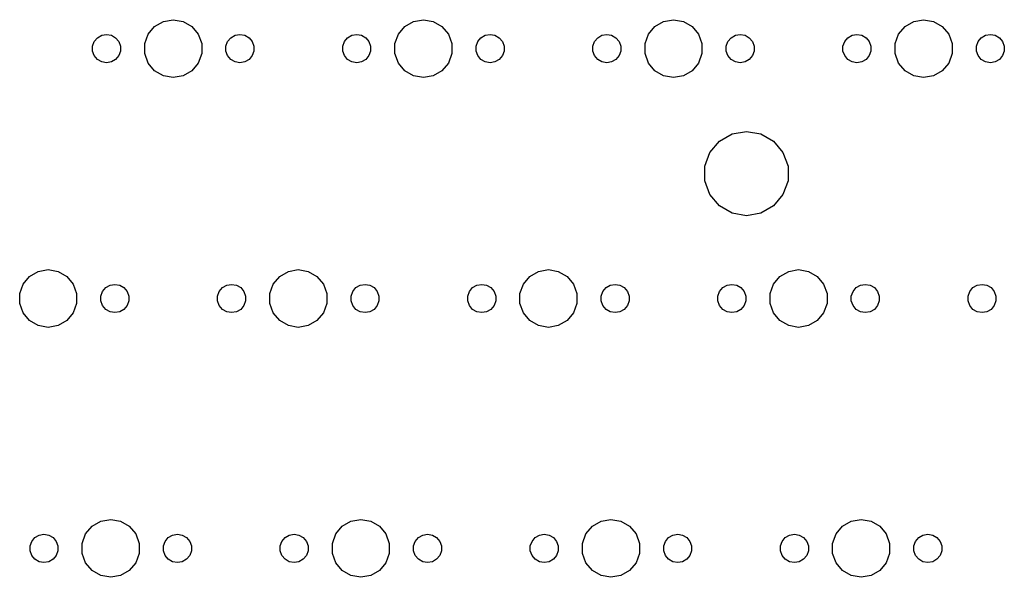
# Model space of a CAD drawing. Extents: x 50 to 349, y -142 to -48.
# Tile 6 of 10: x 198 to 273, y -97 to -55. Entities that reach past the tile are written whole.
import ezdxf

# ---------------------------------------------------------------- set-up
doc = ezdxf.new("R2010")
doc.units = 0
doc.header["$MEASUREMENT"] = 0
doc.layers.add('BLACK', color=7, linetype='CONTINUOUS')

msp = doc.modelspace()

# ---------------------------------------------------------------- linework, layer by layer
at = {"layer": 'Black'}
for p, q in [((207.643, -56.0489), (208.134, -55.463)), ((208.134, -55.463), (208.797, -55.0805)), ((208.797, -55.0805), (209.55, -54.9477)), ((209.55, -54.9477), (210.303, -55.0805)), ((210.303, -55.0805), (210.966, -55.463)), ((210.966, -55.463), (211.457, -56.0489)), ((226.693, -56.0489), (227.184, -55.463)), ((227.184, -55.463), (227.847, -55.0805)), ((227.847, -55.0805), (228.6, -54.9477)), ((228.6, -54.9477), (229.353, -55.0805)), ((229.353, -55.0805), (230.016, -55.463)), ((230.016, -55.463), (230.507, -56.0489)), ((245.743, -56.0489), (246.234, -55.463)), ((246.234, -55.463), (246.897, -55.0805)), ((246.897, -55.0805), (247.65, -54.9477)), ((247.65, -54.9477), (248.403, -55.0805)), ((248.403, -55.0805), (249.066, -55.463)), ((249.066, -55.463), (249.557, -56.0489)), ((264.793, -56.0489), (265.284, -55.463)), ((265.284, -55.463), (265.947, -55.0805)), ((265.947, -55.0805), (266.7, -54.9477)), ((266.7, -54.9477), (267.453, -55.0805)), ((267.453, -55.0805), (268.116, -55.463)), ((268.116, -55.463), (268.607, -56.0489)), ((203.776, -56.3234), (204.101, -56.136)), ((204.101, -56.136), (204.47, -56.0709)), ((204.47, -56.0709), (204.839, -56.136)), ((204.839, -56.136), (205.164, -56.3234)), ((207.381, -56.7676), (207.643, -56.0489)), ((211.457, -56.0489), (211.719, -56.7676)), ((213.936, -56.3234), (214.261, -56.136)), ((214.261, -56.136), (214.63, -56.0709)), ((214.63, -56.0709), (214.999, -56.136)), ((214.999, -56.136), (215.324, -56.3234)), ((222.826, -56.3234), (223.151, -56.136)), ((223.151, -56.136), (223.52, -56.0709)), ((223.52, -56.0709), (223.889, -56.136)), ((223.889, -56.136), (224.214, -56.3234)), ((226.431, -56.7676), (226.693, -56.0489)), ((230.507, -56.0489), (230.769, -56.7676)), ((232.986, -56.3234), (233.311, -56.136)), ((233.311, -56.136), (233.68, -56.0709)), ((233.68, -56.0709), (234.049, -56.136)), ((234.049, -56.136), (234.374, -56.3234)), ((241.876, -56.3234), (242.201, -56.136)), ((242.201, -56.136), (242.57, -56.0709)), ((242.57, -56.0709), (242.939, -56.136)), ((242.939, -56.136), (243.264, -56.3234)), ((245.481, -56.7676), (245.743, -56.0489)), ((249.557, -56.0489), (249.819, -56.7676)), ((252.036, -56.3234), (252.361, -56.136)), ((252.361, -56.136), (252.73, -56.0709)), ((252.73, -56.0709), (253.099, -56.136)), ((253.099, -56.136), (253.424, -56.3234)), ((260.926, -56.3234), (261.251, -56.136)), ((261.251, -56.136), (261.62, -56.0709)), ((261.62, -56.0709), (261.989, -56.136)), ((261.989, -56.136), (262.314, -56.3234)), ((264.531, -56.7676), (264.793, -56.0489)), ((268.607, -56.0489), (268.869, -56.7676)), ((271.086, -56.3234), (271.411, -56.136)), ((271.411, -56.136), (271.78, -56.0709)), ((271.78, -56.0709), (272.149, -56.136)), ((272.149, -56.136), (272.474, -56.3234)), ((203.407, -56.9626), (203.535, -56.6104)), ((203.407, -57.3374), (203.407, -56.9626)), ((203.535, -56.6104), (203.776, -56.3234)), ((205.164, -56.3234), (205.405, -56.6104)), ((205.405, -56.6104), (205.533, -56.9626)), ((205.533, -56.9626), (205.533, -57.3374)), ((207.381, -57.5324), (207.381, -56.7676)), ((211.719, -56.7676), (211.719, -57.5324)), ((213.567, -56.9626), (213.695, -56.6104)), ((213.567, -57.3374), (213.567, -56.9626)), ((213.695, -56.6104), (213.936, -56.3234)), ((215.324, -56.3234), (215.565, -56.6104)), ((215.565, -56.6104), (215.693, -56.9626)), ((215.693, -56.9626), (215.693, -57.3374)), ((222.457, -56.9626), (222.585, -56.6104)), ((222.457, -57.3374), (222.457, -56.9626)), ((222.585, -56.6104), (222.826, -56.3234)), ((224.214, -56.3234), (224.455, -56.6104)), ((224.455, -56.6104), (224.583, -56.9626)), ((224.583, -56.9626), (224.583, -57.3374)), ((226.431, -57.5324), (226.431, -56.7676)), ((230.769, -56.7676), (230.769, -57.5324)), ((232.617, -56.9626), (232.745, -56.6104)), ((232.617, -57.3374), (232.617, -56.9626)), ((232.745, -56.6104), (232.986, -56.3234)), ((234.374, -56.3234), (234.615, -56.6104)), ((234.615, -56.6104), (234.743, -56.9626)), ((234.743, -56.9626), (234.743, -57.3374)), ((241.507, -56.9626), (241.635, -56.6104)), ((241.507, -57.3374), (241.507, -56.9626)), ((241.635, -56.6104), (241.876, -56.3234)), ((243.264, -56.3234), (243.505, -56.6104)), ((243.505, -56.6104), (243.633, -56.9626)), ((243.633, -56.9626), (243.633, -57.3374)), ((245.481, -57.5324), (245.481, -56.7676)), ((249.819, -56.7676), (249.819, -57.5324)), ((251.667, -56.9626), (251.795, -56.6104)), ((251.667, -57.3374), (251.667, -56.9626)), ((251.795, -56.6104), (252.036, -56.3234)), ((253.424, -56.3234), (253.665, -56.6104)), ((253.665, -56.6104), (253.793, -56.9626)), ((253.793, -56.9626), (253.793, -57.3374)), ((260.557, -56.9626), (260.685, -56.6104)), ((260.557, -57.3374), (260.557, -56.9626)), ((260.685, -56.6104), (260.926, -56.3234)), ((262.314, -56.3234), (262.555, -56.6104)), ((262.555, -56.6104), (262.683, -56.9626)), ((262.683, -56.9626), (262.683, -57.3374)), ((264.531, -57.5324), (264.531, -56.7676)), ((268.869, -56.7676), (268.869, -57.5324)), ((270.717, -56.9626), (270.845, -56.6104)), ((270.717, -57.3374), (270.717, -56.9626)), ((270.845, -56.6104), (271.086, -56.3234)), ((272.474, -56.3234), (272.715, -56.6104)), ((272.715, -56.6104), (272.843, -56.9626)), ((272.843, -56.9626), (272.843, -57.3374)), ((203.535, -57.6896), (203.407, -57.3374)), ((203.776, -57.9766), (203.535, -57.6896)), ((205.405, -57.6896), (205.164, -57.9766)), ((205.533, -57.3374), (205.405, -57.6896)), ((207.643, -58.2511), (207.381, -57.5324)), ((211.719, -57.5324), (211.457, -58.2511)), ((213.695, -57.6896), (213.567, -57.3374)), ((213.936, -57.9766), (213.695, -57.6896)), ((215.565, -57.6896), (215.324, -57.9766)), ((215.693, -57.3374), (215.565, -57.6896)), ((222.585, -57.6896), (222.457, -57.3374)), ((222.826, -57.9766), (222.585, -57.6896)), ((224.455, -57.6896), (224.214, -57.9766)), ((224.583, -57.3374), (224.455, -57.6896)), ((226.693, -58.2511), (226.431, -57.5324)), ((230.769, -57.5324), (230.507, -58.2511)), ((232.745, -57.6896), (232.617, -57.3374)), ((232.986, -57.9766), (232.745, -57.6896)), ((234.615, -57.6896), (234.374, -57.9766)), ((234.743, -57.3374), (234.615, -57.6896)), ((241.635, -57.6896), (241.507, -57.3374)), ((241.876, -57.9766), (241.635, -57.6896)), ((243.505, -57.6896), (243.264, -57.9766)), ((243.633, -57.3374), (243.505, -57.6896)), ((245.743, -58.2511), (245.481, -57.5324)), ((249.819, -57.5324), (249.557, -58.2511)), ((251.795, -57.6896), (251.667, -57.3374)), ((252.036, -57.9766), (251.795, -57.6896)), ((253.665, -57.6896), (253.424, -57.9766)), ((253.793, -57.3374), (253.665, -57.6896)), ((260.685, -57.6896), (260.557, -57.3374)), ((260.926, -57.9766), (260.685, -57.6896)), ((262.555, -57.6896), (262.314, -57.9766)), ((262.683, -57.3374), (262.555, -57.6896)), ((264.793, -58.2511), (264.531, -57.5324)), ((268.869, -57.5324), (268.607, -58.2511)), ((270.845, -57.6896), (270.717, -57.3374)), ((271.086, -57.9766), (270.845, -57.6896)), ((272.715, -57.6896), (272.474, -57.9766)), ((272.843, -57.3374), (272.715, -57.6896)), ((204.101, -58.164), (203.776, -57.9766)), ((204.47, -58.2291), (204.101, -58.164)), ((204.839, -58.164), (204.47, -58.2291)), ((205.164, -57.9766), (204.839, -58.164)), ((208.134, -58.837), (207.643, -58.2511)), ((211.457, -58.2511), (210.966, -58.837)), ((214.261, -58.164), (213.936, -57.9766)), ((214.63, -58.2291), (214.261, -58.164)), ((214.999, -58.164), (214.63, -58.2291)), ((215.324, -57.9766), (214.999, -58.164)), ((223.151, -58.164), (222.826, -57.9766)), ((223.52, -58.2291), (223.151, -58.164)), ((223.889, -58.164), (223.52, -58.2291)), ((224.214, -57.9766), (223.889, -58.164)), ((227.184, -58.837), (226.693, -58.2511)), ((230.507, -58.2511), (230.016, -58.837)), ((233.311, -58.164), (232.986, -57.9766)), ((233.68, -58.2291), (233.311, -58.164)), ((234.049, -58.164), (233.68, -58.2291)), ((234.374, -57.9766), (234.049, -58.164)), ((242.201, -58.164), (241.876, -57.9766)), ((242.57, -58.2291), (242.201, -58.164)), ((242.939, -58.164), (242.57, -58.2291)), ((243.264, -57.9766), (242.939, -58.164)), ((246.234, -58.837), (245.743, -58.2511)), ((249.557, -58.2511), (249.066, -58.837)), ((252.361, -58.164), (252.036, -57.9766)), ((252.73, -58.2291), (252.361, -58.164)), ((253.099, -58.164), (252.73, -58.2291)), ((253.424, -57.9766), (253.099, -58.164)), ((261.251, -58.164), (260.926, -57.9766)), ((261.62, -58.2291), (261.251, -58.164)), ((261.989, -58.164), (261.62, -58.2291)), ((262.314, -57.9766), (261.989, -58.164)), ((265.284, -58.837), (264.793, -58.2511)), ((268.607, -58.2511), (268.116, -58.837)), ((271.411, -58.164), (271.086, -57.9766)), ((271.78, -58.2291), (271.411, -58.164)), ((272.149, -58.164), (271.78, -58.2291)), ((272.474, -57.9766), (272.149, -58.164)), ((208.797, -59.2195), (208.134, -58.837)), ((209.55, -59.3523), (208.797, -59.2195)), ((210.303, -59.2195), (209.55, -59.3523)), ((210.966, -58.837), (210.303, -59.2195)), ((227.847, -59.2195), (227.184, -58.837)), ((228.6, -59.3523), (227.847, -59.2195)), ((229.353, -59.2195), (228.6, -59.3523)), ((230.016, -58.837), (229.353, -59.2195)), ((246.897, -59.2195), (246.234, -58.837)), ((247.65, -59.3523), (246.897, -59.2195)), ((248.403, -59.2195), (247.65, -59.3523)), ((249.066, -58.837), (248.403, -59.2195)), ((265.947, -59.2195), (265.284, -58.837)), ((266.7, -59.3523), (265.947, -59.2195)), ((267.453, -59.2195), (266.7, -59.3523)), ((268.116, -58.837), (267.453, -59.2195)), ((251.141, -64.2143), (252.108, -63.6565)), ((252.108, -63.6565), (253.206, -63.4628)), ((253.206, -63.4628), (254.305, -63.6565)), ((254.305, -63.6565), (255.271, -64.2143)), ((250.424, -65.0689), (251.141, -64.2143)), ((255.271, -64.2143), (255.988, -65.0689)), ((250.043, -66.1172), (250.424, -65.0689)), ((255.988, -65.0689), (256.37, -66.1172)), ((250.043, -67.2328), (250.043, -66.1172)), ((256.37, -66.1172), (256.37, -67.2328)), ((250.424, -68.2811), (250.043, -67.2328)), ((256.37, -67.2328), (255.988, -68.2811)), ((251.141, -69.1357), (250.424, -68.2811)), ((255.988, -68.2811), (255.271, -69.1357)), ((252.108, -69.6935), (251.141, -69.1357)), ((253.206, -69.8872), (252.108, -69.6935)), ((254.305, -69.6935), (253.206, -69.8872)), ((255.271, -69.1357), (254.305, -69.6935)), ((198.609, -74.513), (199.272, -74.1305)), ((199.272, -74.1305), (200.025, -73.9977)), ((200.025, -73.9977), (200.778, -74.1305)), ((200.778, -74.1305), (201.441, -74.513)), ((217.659, -74.513), (218.322, -74.1305)), ((218.322, -74.1305), (219.075, -73.9977)), ((219.075, -73.9977), (219.828, -74.1305)), ((219.828, -74.1305), (220.491, -74.513)), ((236.709, -74.513), (237.372, -74.1305)), ((237.372, -74.1305), (238.125, -73.9977)), ((238.125, -73.9977), (238.878, -74.1305)), ((238.878, -74.1305), (239.541, -74.513)), ((255.759, -74.513), (256.422, -74.1305)), ((256.422, -74.1305), (257.175, -73.9977)), ((257.175, -73.9977), (257.928, -74.1305)), ((257.928, -74.1305), (258.591, -74.513)), ((198.118, -75.0989), (198.609, -74.513)), ((201.441, -74.513), (201.932, -75.0989)), ((217.168, -75.0989), (217.659, -74.513)), ((220.491, -74.513), (220.982, -75.0989)), ((236.218, -75.0989), (236.709, -74.513)), ((239.541, -74.513), (240.032, -75.0989)), ((255.268, -75.0989), (255.759, -74.513)), ((258.591, -74.513), (259.082, -75.0989)), ((197.856, -75.8176), (198.118, -75.0989)), ((201.932, -75.0989), (202.194, -75.8176)), ((204.042, -76.0126), (204.17, -75.6604)), ((204.17, -75.6604), (204.411, -75.3734)), ((204.411, -75.3734), (204.736, -75.186)), ((204.736, -75.186), (205.105, -75.1209)), ((205.105, -75.1209), (205.474, -75.186)), ((205.474, -75.186), (205.799, -75.3734)), ((205.799, -75.3734), (206.04, -75.6604)), ((206.04, -75.6604), (206.168, -76.0126)), ((212.932, -76.0126), (213.06, -75.6604)), ((213.06, -75.6604), (213.301, -75.3734)), ((213.301, -75.3734), (213.626, -75.186)), ((213.626, -75.186), (213.995, -75.1209)), ((213.995, -75.1209), (214.364, -75.186)), ((214.364, -75.186), (214.689, -75.3734)), ((214.689, -75.3734), (214.93, -75.6604)), ((214.93, -75.6604), (215.058, -76.0126)), ((216.906, -75.8176), (217.168, -75.0989)), ((220.982, -75.0989), (221.244, -75.8176)), ((223.092, -76.0126), (223.22, -75.6604)), ((223.22, -75.6604), (223.461, -75.3734)), ((223.461, -75.3734), (223.786, -75.186)), ((223.786, -75.186), (224.155, -75.1209)), ((224.155, -75.1209), (224.524, -75.186)), ((224.524, -75.186), (224.849, -75.3734)), ((224.849, -75.3734), (225.09, -75.6604)), ((225.09, -75.6604), (225.218, -76.0126)), ((231.982, -76.0126), (232.11, -75.6604)), ((232.11, -75.6604), (232.351, -75.3734)), ((232.351, -75.3734), (232.676, -75.186)), ((232.676, -75.186), (233.045, -75.1209)), ((233.045, -75.1209), (233.414, -75.186)), ((233.414, -75.186), (233.739, -75.3734)), ((233.739, -75.3734), (233.98, -75.6604)), ((233.98, -75.6604), (234.108, -76.0126)), ((235.956, -75.8176), (236.218, -75.0989)), ((240.032, -75.0989), (240.294, -75.8176)), ((242.142, -76.0126), (242.27, -75.6604)), ((242.27, -75.6604), (242.511, -75.3734)), ((242.511, -75.3734), (242.836, -75.186)), ((242.836, -75.186), (243.205, -75.1209)), ((243.205, -75.1209), (243.574, -75.186)), ((243.574, -75.186), (243.899, -75.3734)), ((243.899, -75.3734), (244.14, -75.6604)), ((244.14, -75.6604), (244.268, -76.0126)), ((251.032, -76.0126), (251.16, -75.6604)), ((251.16, -75.6604), (251.401, -75.3734)), ((251.401, -75.3734), (251.726, -75.186)), ((251.726, -75.186), (252.095, -75.1209)), ((252.095, -75.1209), (252.464, -75.186)), ((252.464, -75.186), (252.789, -75.3734)), ((252.789, -75.3734), (253.03, -75.6604)), ((253.03, -75.6604), (253.158, -76.0126)), ((255.006, -75.8176), (255.268, -75.0989)), ((259.082, -75.0989), (259.344, -75.8176)), ((261.192, -76.0126), (261.32, -75.6604)), ((261.32, -75.6604), (261.561, -75.3734)), ((261.561, -75.3734), (261.886, -75.186)), ((261.886, -75.186), (262.255, -75.1209)), ((262.255, -75.1209), (262.624, -75.186)), ((262.624, -75.186), (262.949, -75.3734)), ((262.949, -75.3734), (263.19, -75.6604)), ((263.19, -75.6604), (263.318, -76.0126)), ((270.082, -76.0126), (270.21, -75.6604)), ((270.21, -75.6604), (270.451, -75.3734)), ((270.451, -75.3734), (270.776, -75.186)), ((270.776, -75.186), (271.145, -75.1209)), ((271.145, -75.1209), (271.514, -75.186)), ((271.514, -75.186), (271.839, -75.3734)), ((271.839, -75.3734), (272.08, -75.6604)), ((272.08, -75.6604), (272.208, -76.0126)), ((197.856, -76.5824), (197.856, -75.8176)), ((202.194, -75.8176), (202.194, -76.5824)), ((204.042, -76.3874), (204.042, -76.0126)), ((204.17, -76.7396), (204.042, -76.3874)), ((206.168, -76.3874), (206.04, -76.7396)), ((206.168, -76.0126), (206.168, -76.3874)), ((212.932, -76.3874), (212.932, -76.0126)), ((213.06, -76.7396), (212.932, -76.3874)), ((215.058, -76.3874), (214.93, -76.7396)), ((215.058, -76.0126), (215.058, -76.3874)), ((216.906, -76.5824), (216.906, -75.8176)), ((221.244, -75.8176), (221.244, -76.5824)), ((223.092, -76.3874), (223.092, -76.0126)), ((223.22, -76.7396), (223.092, -76.3874)), ((225.218, -76.3874), (225.09, -76.7396)), ((225.218, -76.0126), (225.218, -76.3874)), ((231.982, -76.3874), (231.982, -76.0126)), ((232.11, -76.7396), (231.982, -76.3874)), ((234.108, -76.3874), (233.98, -76.7396)), ((234.108, -76.0126), (234.108, -76.3874)), ((235.956, -76.5824), (235.956, -75.8176)), ((240.294, -75.8176), (240.294, -76.5824)), ((242.142, -76.3874), (242.142, -76.0126)), ((242.27, -76.7396), (242.142, -76.3874)), ((244.268, -76.3874), (244.14, -76.7396)), ((244.268, -76.0126), (244.268, -76.3874)), ((251.032, -76.3874), (251.032, -76.0126)), ((251.16, -76.7396), (251.032, -76.3874)), ((253.158, -76.3874), (253.03, -76.7396)), ((253.158, -76.0126), (253.158, -76.3874)), ((255.006, -76.5824), (255.006, -75.8176)), ((259.344, -75.8176), (259.344, -76.5824)), ((261.192, -76.3874), (261.192, -76.0126)), ((261.32, -76.7396), (261.192, -76.3874)), ((263.318, -76.3874), (263.19, -76.7396)), ((263.318, -76.0126), (263.318, -76.3874)), ((270.082, -76.3874), (270.082, -76.0126)), ((270.21, -76.7396), (270.082, -76.3874)), ((272.208, -76.3874), (272.08, -76.7396)), ((272.208, -76.0126), (272.208, -76.3874)), ((198.118, -77.3011), (197.856, -76.5824)), ((202.194, -76.5824), (201.932, -77.3011)), ((204.411, -77.0266), (204.17, -76.7396)), ((204.736, -77.214), (204.411, -77.0266)), ((205.105, -77.2791), (204.736, -77.214)), ((205.474, -77.214), (205.105, -77.2791)), ((205.799, -77.0266), (205.474, -77.214)), ((206.04, -76.7396), (205.799, -77.0266)), ((213.301, -77.0266), (213.06, -76.7396)), ((213.626, -77.214), (213.301, -77.0266)), ((213.995, -77.2791), (213.626, -77.214)), ((214.364, -77.214), (213.995, -77.2791)), ((214.689, -77.0266), (214.364, -77.214)), ((214.93, -76.7396), (214.689, -77.0266)), ((217.168, -77.3011), (216.906, -76.5824)), ((221.244, -76.5824), (220.982, -77.3011)), ((223.461, -77.0266), (223.22, -76.7396)), ((223.786, -77.214), (223.461, -77.0266)), ((224.155, -77.2791), (223.786, -77.214)), ((224.524, -77.214), (224.155, -77.2791)), ((224.849, -77.0266), (224.524, -77.214)), ((225.09, -76.7396), (224.849, -77.0266)), ((232.351, -77.0266), (232.11, -76.7396)), ((232.676, -77.214), (232.351, -77.0266)), ((233.045, -77.2791), (232.676, -77.214)), ((233.414, -77.214), (233.045, -77.2791)), ((233.739, -77.0266), (233.414, -77.214)), ((233.98, -76.7396), (233.739, -77.0266)), ((236.218, -77.3011), (235.956, -76.5824)), ((240.294, -76.5824), (240.032, -77.3011)), ((242.511, -77.0266), (242.27, -76.7396)), ((242.836, -77.214), (242.511, -77.0266)), ((243.205, -77.2791), (242.836, -77.214)), ((243.574, -77.214), (243.205, -77.2791)), ((243.899, -77.0266), (243.574, -77.214)), ((244.14, -76.7396), (243.899, -77.0266)), ((251.401, -77.0266), (251.16, -76.7396)), ((251.726, -77.214), (251.401, -77.0266)), ((252.095, -77.2791), (251.726, -77.214)), ((252.464, -77.214), (252.095, -77.2791)), ((252.789, -77.0266), (252.464, -77.214)), ((253.03, -76.7396), (252.789, -77.0266)), ((255.268, -77.3011), (255.006, -76.5824)), ((259.344, -76.5824), (259.082, -77.3011)), ((261.561, -77.0266), (261.32, -76.7396)), ((261.886, -77.214), (261.561, -77.0266)), ((262.255, -77.2791), (261.886, -77.214)), ((262.624, -77.214), (262.255, -77.2791)), ((262.949, -77.0266), (262.624, -77.214)), ((263.19, -76.7396), (262.949, -77.0266)), ((270.451, -77.0266), (270.21, -76.7396)), ((270.776, -77.214), (270.451, -77.0266)), ((271.145, -77.2791), (270.776, -77.214)), ((271.514, -77.214), (271.145, -77.2791)), ((271.839, -77.0266), (271.514, -77.214)), ((272.08, -76.7396), (271.839, -77.0266)), ((198.609, -77.887), (198.118, -77.3011)), ((199.272, -78.2695), (198.609, -77.887)), ((201.441, -77.887), (200.778, -78.2695)), ((201.932, -77.3011), (201.441, -77.887)), ((217.659, -77.887), (217.168, -77.3011)), ((218.322, -78.2695), (217.659, -77.887)), ((220.491, -77.887), (219.828, -78.2695)), ((220.982, -77.3011), (220.491, -77.887)), ((236.709, -77.887), (236.218, -77.3011)), ((237.372, -78.2695), (236.709, -77.887)), ((239.541, -77.887), (238.878, -78.2695)), ((240.032, -77.3011), (239.541, -77.887)), ((255.759, -77.887), (255.268, -77.3011)), ((256.422, -78.2695), (255.759, -77.887)), ((258.591, -77.887), (257.928, -78.2695)), ((259.082, -77.3011), (258.591, -77.887)), ((200.025, -78.4023), (199.272, -78.2695)), ((200.778, -78.2695), (200.025, -78.4023)), ((219.075, -78.4023), (218.322, -78.2695)), ((219.828, -78.2695), (219.075, -78.4023)), ((238.125, -78.4023), (237.372, -78.2695)), ((238.878, -78.2695), (238.125, -78.4023)), ((257.175, -78.4023), (256.422, -78.2695)), ((257.928, -78.2695), (257.175, -78.4023)), ((202.88, -94.1489), (203.372, -93.563)), ((203.372, -93.563), (204.034, -93.1805)), ((204.034, -93.1805), (204.787, -93.0477)), ((204.787, -93.0477), (205.541, -93.1805)), ((205.541, -93.1805), (206.203, -93.563)), ((206.203, -93.563), (206.695, -94.1489)), ((221.93, -94.1489), (222.422, -93.563)), ((222.422, -93.563), (223.084, -93.1805)), ((223.084, -93.1805), (223.837, -93.0477)), ((223.837, -93.0477), (224.591, -93.1805)), ((224.591, -93.1805), (225.253, -93.563)), ((225.253, -93.563), (225.745, -94.1489)), ((240.98, -94.1489), (241.472, -93.563)), ((241.472, -93.563), (242.134, -93.1805)), ((242.134, -93.1805), (242.887, -93.0477)), ((242.887, -93.0477), (243.641, -93.1805)), ((243.641, -93.1805), (244.303, -93.563)), ((244.303, -93.563), (244.795, -94.1489)), ((260.03, -94.1489), (260.522, -93.563)), ((260.522, -93.563), (261.184, -93.1805)), ((261.184, -93.1805), (261.938, -93.0477)), ((261.938, -93.0477), (262.691, -93.1805)), ((262.691, -93.1805), (263.353, -93.563)), ((263.353, -93.563), (263.845, -94.1489)), ((198.773, -94.7104), (199.014, -94.4234)), ((199.014, -94.4234), (199.338, -94.236)), ((199.338, -94.236), (199.707, -94.1709)), ((199.707, -94.1709), (200.077, -94.236)), ((200.077, -94.236), (200.401, -94.4234)), ((200.401, -94.4234), (200.642, -94.7104)), ((202.619, -94.8676), (202.88, -94.1489)), ((206.695, -94.1489), (206.956, -94.8676)), ((208.933, -94.7104), (209.174, -94.4234)), ((209.174, -94.4234), (209.498, -94.236)), ((209.498, -94.236), (209.867, -94.1709)), ((209.867, -94.1709), (210.237, -94.236)), ((210.237, -94.236), (210.561, -94.4234)), ((210.561, -94.4234), (210.802, -94.7104)), ((217.823, -94.7104), (218.064, -94.4234)), ((218.064, -94.4234), (218.388, -94.236)), ((218.388, -94.236), (218.757, -94.1709)), ((218.757, -94.1709), (219.127, -94.236)), ((219.127, -94.236), (219.451, -94.4234)), ((219.451, -94.4234), (219.692, -94.7104)), ((221.669, -94.8676), (221.93, -94.1489)), ((225.745, -94.1489), (226.006, -94.8676)), ((227.983, -94.7104), (228.224, -94.4234)), ((228.224, -94.4234), (228.548, -94.236)), ((228.548, -94.236), (228.917, -94.1709)), ((228.917, -94.1709), (229.287, -94.236)), ((229.287, -94.236), (229.611, -94.4234)), ((229.611, -94.4234), (229.852, -94.7104)), ((236.873, -94.7104), (237.114, -94.4234)), ((237.114, -94.4234), (237.438, -94.236)), ((237.438, -94.236), (237.807, -94.1709)), ((237.807, -94.1709), (238.177, -94.236)), ((238.177, -94.236), (238.501, -94.4234)), ((238.501, -94.4234), (238.742, -94.7104)), ((240.719, -94.8676), (240.98, -94.1489)), ((244.795, -94.1489), (245.056, -94.8676)), ((247.033, -94.7104), (247.274, -94.4234)), ((247.274, -94.4234), (247.598, -94.236)), ((247.598, -94.236), (247.968, -94.1709)), ((247.968, -94.1709), (248.337, -94.236)), ((248.337, -94.236), (248.661, -94.4234)), ((248.661, -94.4234), (248.902, -94.7104)), ((255.923, -94.7104), (256.164, -94.4234)), ((256.164, -94.4234), (256.488, -94.236)), ((256.488, -94.236), (256.858, -94.1709)), ((256.858, -94.1709), (257.227, -94.236)), ((257.227, -94.236), (257.551, -94.4234)), ((257.551, -94.4234), (257.792, -94.7104)), ((259.769, -94.8676), (260.03, -94.1489)), ((263.845, -94.1489), (264.106, -94.8676)), ((266.083, -94.7104), (266.324, -94.4234)), ((266.324, -94.4234), (266.648, -94.236)), ((266.648, -94.236), (267.017, -94.1709)), ((267.017, -94.1709), (267.387, -94.236)), ((267.387, -94.236), (267.711, -94.4234)), ((267.711, -94.4234), (267.952, -94.7104)), ((198.645, -95.0626), (198.773, -94.7104)), ((198.645, -95.4374), (198.645, -95.0626)), ((200.642, -94.7104), (200.77, -95.0626)), ((200.77, -95.0626), (200.77, -95.4374)), ((202.619, -95.6324), (202.619, -94.8676)), ((206.956, -94.8676), (206.956, -95.6324)), ((208.805, -95.0626), (208.933, -94.7104)), ((208.805, -95.4374), (208.805, -95.0626)), ((210.802, -94.7104), (210.93, -95.0626)), ((210.93, -95.0626), (210.93, -95.4374)), ((217.695, -95.0626), (217.823, -94.7104)), ((217.695, -95.4374), (217.695, -95.0626)), ((219.692, -94.7104), (219.82, -95.0626)), ((219.82, -95.0626), (219.82, -95.4374)), ((221.669, -95.6324), (221.669, -94.8676)), ((226.006, -94.8676), (226.006, -95.6324)), ((227.855, -95.0626), (227.983, -94.7104)), ((227.855, -95.4374), (227.855, -95.0626)), ((229.852, -94.7104), (229.98, -95.0626)), ((229.98, -95.0626), (229.98, -95.4374)), ((236.745, -95.0626), (236.873, -94.7104)), ((236.745, -95.4374), (236.745, -95.0626)), ((238.742, -94.7104), (238.87, -95.0626)), ((238.87, -95.0626), (238.87, -95.4374)), ((240.719, -95.6324), (240.719, -94.8676)), ((245.056, -94.8676), (245.056, -95.6324)), ((246.905, -95.0626), (247.033, -94.7104)), ((246.905, -95.4374), (246.905, -95.0626)), ((248.902, -94.7104), (249.03, -95.0626)), ((249.03, -95.0626), (249.03, -95.4374)), ((255.795, -95.0626), (255.923, -94.7104)), ((255.795, -95.4374), (255.795, -95.0626)), ((257.792, -94.7104), (257.92, -95.0626)), ((257.92, -95.0626), (257.92, -95.4374)), ((259.769, -95.6324), (259.769, -94.8676)), ((264.106, -94.8676), (264.106, -95.6324)), ((265.955, -95.0626), (266.083, -94.7104)), ((265.955, -95.4374), (265.955, -95.0626)), ((267.952, -94.7104), (268.08, -95.0626)), ((268.08, -95.0626), (268.08, -95.4374)), ((198.773, -95.7896), (198.645, -95.4374)), ((199.014, -96.0766), (198.773, -95.7896)), ((200.642, -95.7896), (200.401, -96.0766)), ((200.77, -95.4374), (200.642, -95.7896)), ((202.88, -96.3511), (202.619, -95.6324)), ((206.956, -95.6324), (206.695, -96.3511)), ((208.933, -95.7896), (208.805, -95.4374)), ((209.174, -96.0766), (208.933, -95.7896)), ((210.802, -95.7896), (210.561, -96.0766)), ((210.93, -95.4374), (210.802, -95.7896)), ((217.823, -95.7896), (217.695, -95.4374)), ((218.064, -96.0766), (217.823, -95.7896)), ((219.692, -95.7896), (219.451, -96.0766)), ((219.82, -95.4374), (219.692, -95.7896)), ((221.93, -96.3511), (221.669, -95.6324)), ((226.006, -95.6324), (225.745, -96.3511)), ((227.983, -95.7896), (227.855, -95.4374)), ((228.224, -96.0766), (227.983, -95.7896)), ((229.852, -95.7896), (229.611, -96.0766)), ((229.98, -95.4374), (229.852, -95.7896)), ((236.873, -95.7896), (236.745, -95.4374)), ((237.114, -96.0766), (236.873, -95.7896)), ((238.742, -95.7896), (238.501, -96.0766)), ((238.87, -95.4374), (238.742, -95.7896)), ((240.98, -96.3511), (240.719, -95.6324)), ((245.056, -95.6324), (244.795, -96.3511)), ((247.033, -95.7896), (246.905, -95.4374)), ((247.274, -96.0766), (247.033, -95.7896)), ((248.902, -95.7896), (248.661, -96.0766)), ((249.03, -95.4374), (248.902, -95.7896)), ((255.923, -95.7896), (255.795, -95.4374)), ((256.164, -96.0766), (255.923, -95.7896)), ((257.792, -95.7896), (257.551, -96.0766)), ((257.92, -95.4374), (257.792, -95.7896)), ((260.03, -96.3511), (259.769, -95.6324)), ((264.106, -95.6324), (263.845, -96.3511)), ((266.083, -95.7896), (265.955, -95.4374)), ((266.324, -96.0766), (266.083, -95.7896)), ((267.952, -95.7896), (267.711, -96.0766)), ((268.08, -95.4374), (267.952, -95.7896)), ((199.338, -96.264), (199.014, -96.0766)), ((199.707, -96.3291), (199.338, -96.264)), ((200.077, -96.264), (199.707, -96.3291)), ((200.401, -96.0766), (200.077, -96.264)), ((203.372, -96.937), (202.88, -96.3511)), ((206.695, -96.3511), (206.203, -96.937)), ((209.498, -96.264), (209.174, -96.0766)), ((209.867, -96.3291), (209.498, -96.264)), ((210.237, -96.264), (209.867, -96.3291)), ((210.561, -96.0766), (210.237, -96.264)), ((218.388, -96.264), (218.064, -96.0766)), ((218.757, -96.3291), (218.388, -96.264)), ((219.127, -96.264), (218.757, -96.3291)), ((219.451, -96.0766), (219.127, -96.264)), ((222.422, -96.937), (221.93, -96.3511)), ((225.745, -96.3511), (225.253, -96.937)), ((228.548, -96.264), (228.224, -96.0766)), ((228.917, -96.3291), (228.548, -96.264)), ((229.287, -96.264), (228.917, -96.3291)), ((229.611, -96.0766), (229.287, -96.264)), ((237.438, -96.264), (237.114, -96.0766)), ((237.807, -96.3291), (237.438, -96.264)), ((238.177, -96.264), (237.807, -96.3291)), ((238.501, -96.0766), (238.177, -96.264)), ((241.472, -96.937), (240.98, -96.3511)), ((244.795, -96.3511), (244.303, -96.937)), ((247.598, -96.264), (247.274, -96.0766)), ((247.968, -96.3291), (247.598, -96.264)), ((248.337, -96.264), (247.968, -96.3291)), ((248.661, -96.0766), (248.337, -96.264)), ((256.488, -96.264), (256.164, -96.0766)), ((256.858, -96.3291), (256.488, -96.264)), ((257.227, -96.264), (256.858, -96.3291)), ((257.551, -96.0766), (257.227, -96.264)), ((260.522, -96.937), (260.03, -96.3511)), ((263.845, -96.3511), (263.353, -96.937)), ((266.648, -96.264), (266.324, -96.0766)), ((267.017, -96.3291), (266.648, -96.264)), ((267.387, -96.264), (267.017, -96.3291)), ((267.711, -96.0766), (267.387, -96.264)), ((204.034, -97.3195), (203.372, -96.937)), ((204.787, -97.4523), (204.034, -97.3195)), ((205.541, -97.3195), (204.787, -97.4523)), ((206.203, -96.937), (205.541, -97.3195)), ((223.084, -97.3195), (222.422, -96.937)), ((223.837, -97.4523), (223.084, -97.3195)), ((224.591, -97.3195), (223.837, -97.4523)), ((225.253, -96.937), (224.591, -97.3195)), ((242.134, -97.3195), (241.472, -96.937)), ((242.887, -97.4523), (242.134, -97.3195)), ((243.641, -97.3195), (242.887, -97.4523)), ((244.303, -96.937), (243.641, -97.3195)), ((261.184, -97.3195), (260.522, -96.937)), ((261.938, -97.4523), (261.184, -97.3195)), ((262.691, -97.3195), (261.938, -97.4523)), ((263.353, -96.937), (262.691, -97.3195))]:
    msp.add_line(p, q, dxfattribs=at)

doc.saveas('drawing.dxf')
